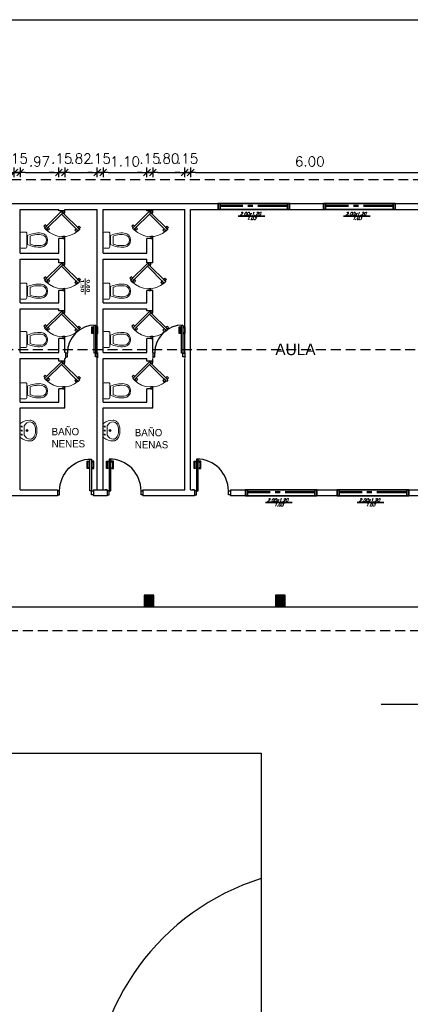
# Model space of a CAD drawing. Header units: millimetres. Extents: x 2239 to 2564, y 432 to 505.
# Tile 8 of 22: x 2299 to 2309, y 480 to 505. Entities that reach past the tile are written whole.
import ezdxf

# ---------------------------------------------------------------- set-up
doc = ezdxf.new("R2010")
doc.units = ezdxf.units.MM
for name, pattern in [('ACAD_ISO04W100', [30, 24, -3, 0, -3]), ('CENTER2', [1.125, 0.75, -0.125, 0.125, -0.125]), ('HIDDEN', [0.375, 0.25, -0.125])]:
    doc.linetypes.add(name, pattern=pattern)
for name, color, linetype in [('aberturas', 2, 'Continuous'), ('Cotas', 1, 'Continuous'), ('HACT', 1, 'Continuous'), ('PAREDE', 6, 'Continuous'), ('PAREDES', 6, 'Continuous')]:
    doc.layers.add(name, color=color, linetype=linetype)
doc.layers.add('SANITARIOS', color=2, linetype='Continuous', lineweight=5)
doc.styles.add('REGUA60', font='cityb___.ttf', dxfattribs={"width": 1.4})
doc.styles.add('romans', font='romans.shx', dxfattribs={"oblique": 23})
doc.styles.add('SIMPLEX_8', font='simplex.shx')
doc.dimstyles.new('08', dxfattribs={"dimtxt": 0.25, "dimasz": 0.12, "dimexe": 0, "dimexo": 0, "dimgap": 0.15, "dimtad": 1, "dimzin": 4, "dimdsep": 46, "dimtxsty": 'SIMPLEX_8', "dimblk1": 'D', "dimblk2": 'D', "dimsah": 1, "dimcen": 0.09, "dimse1": 1, "dimse2": 1, "dimclre": 256, "dimclrt": 2, "dimadec": 0, "dimazin": 0, "dimtfac": 1, "dimtmove": 2, "dimatfit": 3, "dimldrblk": 'D', "dimfxl": 1, "dimtolj": 1, "dimtzin": 0, "dimarcsym": 0})

# ---------------------------------------------------------------- blocks, each defined once
blk = doc.blocks.new('LAVATORIO')
for points in [[(-150.686, 114.8, 0.200231), (-150.673, 114.819), (-150.673, 115.153, 0.19279), (-150.685, 115.171, 0.154902), (-150.921, 115.246, 0.17524), (-150.997, 115.223, 0.106133), (-151.053, 115.159, 0.070271), (-151.082, 115.082, 0.056527), (-151.093, 114.986, 0.056527), (-151.082, 114.89, 0.070271), (-151.053, 114.813, 0.106133), (-150.997, 114.749, 0.17524), (-150.921, 114.726, 0.154378), (-150.686, 114.8, 0.154902)], [(-150.773, 115.106, 0.280936), (-150.93, 115.202, 0.180168), (-150.969, 115.19, 0.055612), (-150.982, 115.182, 0.106133), (-151.024, 115.134, 0.070271), (-151.049, 115.07, 0.056527), (-151.058, 114.986, 0.056527), (-151.049, 114.901, 0.070271), (-151.024, 114.837, 0.106133), (-150.982, 114.789, 0.055612), (-150.969, 114.782, 0.180168), (-150.93, 114.77, 0.280936), (-150.773, 114.866), (-150.773, 115.106)]]:
    blk.add_lwpolyline(points, format="xyb")
for centre, radius in [((-150.709, 115.086), 0.0128), ((-150.843, 114.986), 0.0262), ((-150.843, 114.986), 0.0162), ((-150.709, 114.986), 0.0128), ((-150.709, 114.886), 0.0128)]:
    blk.add_circle(centre, radius)
blk = doc.blocks.new('LAVAT')
at = {"xscale": -1, "rotation": 269.9999999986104}
blk.add_blockref('LAVATORIO', (15211.164, 9300.131), dxfattribs=at)
blk = doc.blocks.new('FHF')
at = {"color": 1}
for points in [[(2330.463, 485.449), (2330.418, 485.449), (2330.418, 485.299), (2330.438, 485.299), (2330.438, 485.279), (2330.398, 485.279), (2330.398, 485.469), (2330.463, 485.469)], [(2330.503, 485.449), (2330.548, 485.449), (2330.548, 485.299), (2330.528, 485.299), (2330.528, 485.279), (2330.568, 485.279), (2330.568, 485.469), (2330.503, 485.469)]]:
    blk.add_lwpolyline(points, dxfattribs=at)
at = {"color": 2}
blk.add_lwpolyline([(2330.503, 484.719), (2330.463, 484.719), (2330.463, 485.519), (2330.503, 485.519)], close=True, dxfattribs=at)
for points in [[(2329.653, 484.619), (2329.703, 484.619), (2329.703, 484.719), (2329.653, 484.719)], [(2330.553, 484.619), (2330.503, 484.619), (2330.503, 484.719), (2330.553, 484.719)]]:
    blk.add_lwpolyline(points, dxfattribs=at)
at = {"color": 1}
blk.add_arc((2330.503, 484.719), 0.8, 90, 180, dxfattribs=at)
at = {"layer": 'PAREDES', "color": 6}
for p, q in [((2329.653, 484.744), (2329.653, 484.594)), ((2330.553, 484.744), (2330.553, 484.594))]:
    blk.add_line(p, q, dxfattribs=at)
blk = doc.blocks.new('DSGDFG')
at = {"color": 1}
for points in [[(2331.157, 485.449), (2331.112, 485.449), (2331.112, 485.299), (2331.132, 485.299), (2331.132, 485.279), (2331.092, 485.279), (2331.092, 485.469), (2331.157, 485.469)], [(2331.197, 485.449), (2331.242, 485.449), (2331.242, 485.299), (2331.222, 485.299), (2331.222, 485.279), (2331.262, 485.279), (2331.262, 485.469), (2331.197, 485.469)]]:
    blk.add_lwpolyline(points, dxfattribs=at)
at = {"color": 2}
blk.add_lwpolyline([(2331.157, 484.719), (2331.197, 484.719), (2331.197, 485.519), (2331.157, 485.519)], close=True, dxfattribs=at)
for points in [[(2331.107, 484.619), (2331.157, 484.619), (2331.157, 484.719), (2331.107, 484.719)], [(2332.007, 484.619), (2331.957, 484.619), (2331.957, 484.719), (2332.007, 484.719)]]:
    blk.add_lwpolyline(points, dxfattribs=at)
at = {"color": 1}
blk.add_arc((2331.157, 484.719), 0.8, 0, 90, dxfattribs=at)
at = {"layer": 'PAREDES', "color": 6}
for p, q in [((2331.107, 484.744), (2331.107, 484.594)), ((2332.007, 484.744), (2332.007, 484.594))]:
    blk.add_line(p, q, dxfattribs=at)
at = {"layer": 'PAREDES'}
blk.add_lwpolyline([(2331.107, 484.744), (2331.057, 484.744)], dxfattribs=at)
blk = doc.blocks.new('A$C046927C5')
at = {"layer": 'aberturas', "lineweight": 5}
blk.add_line((0.24, 0), (0.24, 0.649), dxfattribs=at)
at = {"layer": 'aberturas', "lineweight": 5, "insert": (0.047, 0.046), "char_height": 0.1424, "width": 0.59089, "attachment_point": 1, "rotation": 90, "style": 'REGUA60'}
blk.add_mtext('0.60\\P1.50', dxfattribs=at)
blk = doc.blocks.new('INODPL')
for p, q in [((-0.101, 0.25), (0.099, 0.25)), ((-0.201, 0.025), (-0.201, 0.138)), ((-0.176, 0.163), (0.176, 0.163)), ((-0.176, 0), (0.176, 0)), ((-0.115, 0.18), (0.115, 0.18)), ((0.201, 0.138), (0.201, 0.025))]:
    blk.add_line(p, q)
for centre, radius, start, end in [((0.522, 0.474), 0.701, 175.4745, 204.8463), ((-0.006, 0.516), 0.172, 88.2558, 175.4745), ((0.412, 0.453), 0.552, 168.408, 201.6392), ((-0.014, 0.541), 0.117, 83.4652, 168.408), ((0.011, 0.541), 0.117, 11.592, 96.5348), ((0.006, 0.516), 0.172, 4.5255, 91.7442), ((-0.414, 0.453), 0.552, 338.3608, 11.592), ((-0.522, 0.474), 0.701, 335.1537, 4.5255), ((-0.176, 0.138), 0.025, 90, 180), ((-0.176, 0.025), 0.025, 180, 270), ((0.176, 0.138), 0.025, 360, 90), ((0.176, 0.025), 0.025, 270, 0)]:
    blk.add_arc(centre, radius, start, end)
blk = doc.blocks.new('HINO-B~1')
at = {"layer": 'SANITARIOS', "rotation": 90}
blk.add_blockref('INODPL', (0, 0), dxfattribs=at)
blk = doc.blocks.new('A$C6B4124A4')
at = {"layer": 'aberturas'}
for points in [[(0.243, 0.813), (0.208, 0.778), (0.173, 0.813), (0.208, 0.849)], [(0.615, 0.442), (0.65, 0.477), (0.226, 0.902), (0.19, 0.866)], [(0.279, 0.849), (0.314, 0.884), (0.279, 0.919), (0.243, 0.884)], [(0.05, 0.527), (0.05, 0.477), (0, 0.477), (0, 0.527)], [(0.7, 0.527), (0.7, 0.477), (0.65, 0.477), (0.65, 0.527)], [(0.65, 0.477), (0.685, 0.442), (0.261, 0.018), (0.226, 0.053)], [(0.279, 0.106), (0.243, 0.141), (0.208, 0.106), (0.243, 0.071)], [(0.314, 0.071), (0.349, 0.035), (0.314, 0), (0.279, 0.035)]]:
    blk.add_lwpolyline(points, close=True, dxfattribs=at)
at = {"layer": 'aberturas', "lineweight": 5}
blk.add_arc((0.643, 0.477), 0.595, 139.3252, 225.4946, dxfattribs=at)
blk = doc.blocks.new('D')
for p, q in [((-1, 0), (1, 0)), ((0, -1), (0, 1))]:
    blk.add_line(p, q)
at = {"color": 4}
blk.add_line((-0.71, -0.71), (0.71, 0.71), dxfattribs=at)
blk = doc.blocks.new('*D97')
at = {"layer": 'Cotas', "color": 0, "linetype": 'ACAD_ISO04W100', "lineweight": -2, "transparency": 16777216}
for p, q in [((2298.573, 500.686), (2298.453, 500.686)), ((2298.693, 500.686), (2298.843, 500.686)), ((2298.963, 500.686), (2299.083, 500.686))]:
    blk.add_line(p, q, dxfattribs=at)
at = {"layer": 'Defpoints', "color": 0, "linetype": 'ACAD_ISO04W100', "transparency": 16777216}
for p in [(2298.843, 500.686), (2298.693, 499.755), (2298.843, 499.755)]:
    blk.add_point(p, dxfattribs=at)
at = {"layer": 'Cotas', "color": 0, "linetype": 'ACAD_ISO04W100', "lineweight": -2, "transparency": 16777216, "xscale": 0.12, "yscale": 0.12, "zscale": 0.12}
blk.add_blockref('D', (2298.693, 500.686), dxfattribs=at)
at = {"layer": 'Cotas', "color": 0, "linetype": 'ACAD_ISO04W100', "lineweight": -2, "transparency": 16777216, "xscale": 0.12, "yscale": 0.12, "zscale": 0.12, "rotation": 180}
blk.add_blockref('D', (2298.843, 500.686), dxfattribs=at)
at = {"layer": 'Cotas', "color": 2, "linetype": 'ACAD_ISO04W100', "transparency": 16777216, "insert": (2298.768, 501.036), "char_height": 0.25, "attachment_point": 5, "style": 'SIMPLEX_8'}
blk.add_mtext('\\A1;.15', dxfattribs=at)
blk = doc.blocks.new('*D98')
at = {"layer": 'Cotas', "color": 0, "linetype": 'ACAD_ISO04W100', "lineweight": -2, "transparency": 16777216}
blk.add_line((2298.963, 500.686), (2299.693, 500.686), dxfattribs=at)
at = {"layer": 'Defpoints', "color": 0, "linetype": 'ACAD_ISO04W100', "transparency": 16777216}
for p in [(2299.813, 500.686), (2298.843, 499.755), (2299.813, 499.755)]:
    blk.add_point(p, dxfattribs=at)
at = {"layer": 'Cotas', "color": 0, "linetype": 'ACAD_ISO04W100', "lineweight": -2, "transparency": 16777216, "xscale": 0.12, "yscale": 0.12, "zscale": 0.12, "rotation": 180}
blk.add_blockref('D', (2298.843, 500.686), dxfattribs=at)
at = {"layer": 'Cotas', "color": 0, "linetype": 'ACAD_ISO04W100', "lineweight": -2, "transparency": 16777216, "xscale": 0.12, "yscale": 0.12, "zscale": 0.12}
blk.add_blockref('D', (2299.813, 500.686), dxfattribs=at)
at = {"layer": 'Cotas', "color": 2, "linetype": 'ACAD_ISO04W100', "transparency": 16777216, "insert": (2299.328, 500.961), "char_height": 0.25, "attachment_point": 5, "style": 'SIMPLEX_8'}
blk.add_mtext('\\A1;.97', dxfattribs=at)
blk = doc.blocks.new('*D99')
at = {"layer": 'Cotas', "color": 0, "linetype": 'ACAD_ISO04W100', "lineweight": -2, "transparency": 16777216}
for p, q in [((2299.693, 500.686), (2299.573, 500.686)), ((2299.813, 500.686), (2299.963, 500.686)), ((2300.083, 500.686), (2300.203, 500.686))]:
    blk.add_line(p, q, dxfattribs=at)
at = {"layer": 'Defpoints', "color": 0, "linetype": 'ACAD_ISO04W100', "transparency": 16777216}
for p in [(2299.963, 500.686), (2299.813, 499.755), (2299.963, 499.755)]:
    blk.add_point(p, dxfattribs=at)
at = {"layer": 'Cotas', "color": 0, "linetype": 'ACAD_ISO04W100', "lineweight": -2, "transparency": 16777216, "xscale": 0.12, "yscale": 0.12, "zscale": 0.12}
blk.add_blockref('D', (2299.813, 500.686), dxfattribs=at)
at = {"layer": 'Cotas', "color": 0, "linetype": 'ACAD_ISO04W100', "lineweight": -2, "transparency": 16777216, "xscale": 0.12, "yscale": 0.12, "zscale": 0.12, "rotation": 180}
blk.add_blockref('D', (2299.963, 500.686), dxfattribs=at)
at = {"layer": 'Cotas', "color": 2, "linetype": 'ACAD_ISO04W100', "transparency": 16777216, "insert": (2299.888, 501.036), "char_height": 0.25, "attachment_point": 5, "style": 'SIMPLEX_8'}
blk.add_mtext('\\A1;.15', dxfattribs=at)
blk = doc.blocks.new('*D100')
at = {"layer": 'Cotas', "color": 0, "linetype": 'ACAD_ISO04W100', "lineweight": -2, "transparency": 16777216}
blk.add_line((2300.083, 500.686), (2300.663, 500.686), dxfattribs=at)
at = {"layer": 'Defpoints', "color": 0, "linetype": 'ACAD_ISO04W100', "transparency": 16777216}
for p in [(2300.783, 500.686), (2299.963, 499.755), (2300.783, 499.755)]:
    blk.add_point(p, dxfattribs=at)
at = {"layer": 'Cotas', "color": 0, "linetype": 'ACAD_ISO04W100', "lineweight": -2, "transparency": 16777216, "xscale": 0.12, "yscale": 0.12, "zscale": 0.12, "rotation": 180}
blk.add_blockref('D', (2299.963, 500.686), dxfattribs=at)
at = {"layer": 'Cotas', "color": 0, "linetype": 'ACAD_ISO04W100', "lineweight": -2, "transparency": 16777216, "xscale": 0.12, "yscale": 0.12, "zscale": 0.12}
blk.add_blockref('D', (2300.783, 500.686), dxfattribs=at)
at = {"layer": 'Cotas', "color": 2, "linetype": 'ACAD_ISO04W100', "transparency": 16777216, "insert": (2300.373, 501.036), "char_height": 0.25, "attachment_point": 5, "style": 'SIMPLEX_8'}
blk.add_mtext('\\A1;.82', dxfattribs=at)
blk = doc.blocks.new('*D101')
at = {"layer": 'Cotas', "color": 0, "linetype": 'ACAD_ISO04W100', "lineweight": -2, "transparency": 16777216}
for p, q in [((2300.663, 500.686), (2300.543, 500.686)), ((2300.783, 500.686), (2300.933, 500.686)), ((2301.053, 500.686), (2301.173, 500.686))]:
    blk.add_line(p, q, dxfattribs=at)
at = {"layer": 'Defpoints', "color": 0, "linetype": 'ACAD_ISO04W100', "transparency": 16777216}
for p in [(2300.933, 500.686), (2300.783, 499.755), (2300.933, 499.755)]:
    blk.add_point(p, dxfattribs=at)
at = {"layer": 'Cotas', "color": 0, "linetype": 'ACAD_ISO04W100', "lineweight": -2, "transparency": 16777216, "xscale": 0.12, "yscale": 0.12, "zscale": 0.12}
blk.add_blockref('D', (2300.783, 500.686), dxfattribs=at)
at = {"layer": 'Cotas', "color": 0, "linetype": 'ACAD_ISO04W100', "lineweight": -2, "transparency": 16777216, "xscale": 0.12, "yscale": 0.12, "zscale": 0.12, "rotation": 180}
blk.add_blockref('D', (2300.933, 500.686), dxfattribs=at)
at = {"layer": 'Cotas', "color": 2, "linetype": 'ACAD_ISO04W100', "transparency": 16777216, "insert": (2300.858, 501.036), "char_height": 0.25, "attachment_point": 5, "style": 'SIMPLEX_8'}
blk.add_mtext('\\A1;.15', dxfattribs=at)
blk = doc.blocks.new('*D102')
at = {"layer": 'Cotas', "color": 0, "linetype": 'ACAD_ISO04W100', "lineweight": -2, "transparency": 16777216}
blk.add_line((2301.053, 500.686), (2301.913, 500.686), dxfattribs=at)
at = {"layer": 'Defpoints', "color": 0, "linetype": 'ACAD_ISO04W100', "transparency": 16777216}
for p in [(2302.033, 500.686), (2300.933, 499.755), (2302.033, 499.755)]:
    blk.add_point(p, dxfattribs=at)
at = {"layer": 'Cotas', "color": 0, "linetype": 'ACAD_ISO04W100', "lineweight": -2, "transparency": 16777216, "xscale": 0.12, "yscale": 0.12, "zscale": 0.12, "rotation": 180}
blk.add_blockref('D', (2300.933, 500.686), dxfattribs=at)
at = {"layer": 'Cotas', "color": 0, "linetype": 'ACAD_ISO04W100', "lineweight": -2, "transparency": 16777216, "xscale": 0.12, "yscale": 0.12, "zscale": 0.12}
blk.add_blockref('D', (2302.033, 500.686), dxfattribs=at)
at = {"layer": 'Cotas', "color": 2, "linetype": 'ACAD_ISO04W100', "transparency": 16777216, "insert": (2301.483, 500.961), "char_height": 0.25, "attachment_point": 5, "style": 'SIMPLEX_8'}
blk.add_mtext('\\A1;1.10', dxfattribs=at)
blk = doc.blocks.new('*D103')
at = {"layer": 'Cotas', "color": 0, "linetype": 'ACAD_ISO04W100', "lineweight": -2, "transparency": 16777216}
for p, q in [((2301.913, 500.686), (2301.793, 500.686)), ((2302.033, 500.686), (2302.183, 500.686)), ((2302.303, 500.686), (2302.423, 500.686))]:
    blk.add_line(p, q, dxfattribs=at)
at = {"layer": 'Defpoints', "color": 0, "linetype": 'ACAD_ISO04W100', "transparency": 16777216}
for p in [(2302.183, 500.686), (2302.033, 499.755), (2302.183, 499.755)]:
    blk.add_point(p, dxfattribs=at)
at = {"layer": 'Cotas', "color": 0, "linetype": 'ACAD_ISO04W100', "lineweight": -2, "transparency": 16777216, "xscale": 0.12, "yscale": 0.12, "zscale": 0.12}
blk.add_blockref('D', (2302.033, 500.686), dxfattribs=at)
at = {"layer": 'Cotas', "color": 0, "linetype": 'ACAD_ISO04W100', "lineweight": -2, "transparency": 16777216, "xscale": 0.12, "yscale": 0.12, "zscale": 0.12, "rotation": 180}
blk.add_blockref('D', (2302.183, 500.686), dxfattribs=at)
at = {"layer": 'Cotas', "color": 2, "linetype": 'ACAD_ISO04W100', "transparency": 16777216, "insert": (2302.108, 501.036), "char_height": 0.25, "attachment_point": 5, "style": 'SIMPLEX_8'}
blk.add_mtext('\\A1;.15', dxfattribs=at)
blk = doc.blocks.new('*D104')
at = {"layer": 'Cotas', "color": 0, "linetype": 'ACAD_ISO04W100', "lineweight": -2, "transparency": 16777216}
blk.add_line((2302.303, 500.686), (2302.863, 500.686), dxfattribs=at)
at = {"layer": 'Defpoints', "color": 0, "linetype": 'ACAD_ISO04W100', "transparency": 16777216}
for p in [(2302.983, 500.686), (2302.183, 499.755), (2302.983, 499.755)]:
    blk.add_point(p, dxfattribs=at)
at = {"layer": 'Cotas', "color": 0, "linetype": 'ACAD_ISO04W100', "lineweight": -2, "transparency": 16777216, "xscale": 0.12, "yscale": 0.12, "zscale": 0.12, "rotation": 180}
blk.add_blockref('D', (2302.183, 500.686), dxfattribs=at)
at = {"layer": 'Cotas', "color": 0, "linetype": 'ACAD_ISO04W100', "lineweight": -2, "transparency": 16777216, "xscale": 0.12, "yscale": 0.12, "zscale": 0.12}
blk.add_blockref('D', (2302.983, 500.686), dxfattribs=at)
at = {"layer": 'Cotas', "color": 2, "linetype": 'ACAD_ISO04W100', "transparency": 16777216, "insert": (2302.583, 501.036), "char_height": 0.25, "attachment_point": 5, "style": 'SIMPLEX_8'}
blk.add_mtext('\\A1;.80', dxfattribs=at)
blk = doc.blocks.new('*D105')
at = {"layer": 'Cotas', "color": 0, "linetype": 'ACAD_ISO04W100', "lineweight": -2, "transparency": 16777216}
for p, q in [((2302.863, 500.686), (2302.743, 500.686)), ((2302.983, 500.686), (2303.133, 500.686)), ((2303.253, 500.686), (2303.373, 500.686))]:
    blk.add_line(p, q, dxfattribs=at)
at = {"layer": 'Defpoints', "color": 0, "linetype": 'ACAD_ISO04W100', "transparency": 16777216}
for p in [(2303.133, 500.686), (2302.983, 499.755), (2303.133, 499.755)]:
    blk.add_point(p, dxfattribs=at)
at = {"layer": 'Cotas', "color": 0, "linetype": 'ACAD_ISO04W100', "lineweight": -2, "transparency": 16777216, "xscale": 0.12, "yscale": 0.12, "zscale": 0.12}
blk.add_blockref('D', (2302.983, 500.686), dxfattribs=at)
at = {"layer": 'Cotas', "color": 0, "linetype": 'ACAD_ISO04W100', "lineweight": -2, "transparency": 16777216, "xscale": 0.12, "yscale": 0.12, "zscale": 0.12, "rotation": 180}
blk.add_blockref('D', (2303.133, 500.686), dxfattribs=at)
at = {"layer": 'Cotas', "color": 2, "linetype": 'ACAD_ISO04W100', "transparency": 16777216, "insert": (2303.058, 501.036), "char_height": 0.25, "attachment_point": 5, "style": 'SIMPLEX_8'}
blk.add_mtext('\\A1;.15', dxfattribs=at)
blk = doc.blocks.new('*D106')
at = {"layer": 'Cotas', "color": 0, "linetype": 'ACAD_ISO04W100', "lineweight": -2, "transparency": 16777216}
blk.add_line((2303.253, 500.686), (2309.013, 500.686), dxfattribs=at)
at = {"layer": 'Defpoints', "color": 0, "linetype": 'ACAD_ISO04W100', "transparency": 16777216}
for p in [(2309.133, 500.686), (2303.133, 499.755), (2309.133, 499.705)]:
    blk.add_point(p, dxfattribs=at)
at = {"layer": 'Cotas', "color": 0, "linetype": 'ACAD_ISO04W100', "lineweight": -2, "transparency": 16777216, "xscale": 0.12, "yscale": 0.12, "zscale": 0.12, "rotation": 180}
blk.add_blockref('D', (2303.133, 500.686), dxfattribs=at)
at = {"layer": 'Cotas', "color": 0, "linetype": 'ACAD_ISO04W100', "lineweight": -2, "transparency": 16777216, "xscale": 0.12, "yscale": 0.12, "zscale": 0.12}
blk.add_blockref('D', (2309.133, 500.686), dxfattribs=at)
at = {"layer": 'Cotas', "color": 2, "linetype": 'ACAD_ISO04W100', "transparency": 16777216, "insert": (2306.133, 500.961), "char_height": 0.25, "attachment_point": 5, "style": 'SIMPLEX_8'}
blk.add_mtext('\\A1;6.00', dxfattribs=at)

msp = doc.modelspace()

# ---------------------------------------------------------------- hatches: boundary and pattern name
at = {"layer": 'PAREDE', "linetype": 'ACAD_ISO04W100', "transparency": 33554687}
h = msp.add_hatch(color=0, dxfattribs=at)
h.dxf.hatch_style = 1
h.paths.add_polyline_path([(2302.203, 490.045), (2301.963, 490.045), (2301.963, 489.745), (2302.203, 489.745)])
h = msp.add_hatch(color=0, dxfattribs=at)
h.dxf.hatch_style = 1
h.paths.add_polyline_path([(2305.511, 490.045), (2305.271, 490.045), (2305.271, 489.745), (2305.511, 489.745)])

# ---------------------------------------------------------------- linework, layer by layer
msp.add_lwpolyline([(2274.979, 468.146), (2274.979, 486.065), (2304.907, 486.065), (2304.907, 468.146)], close=True)
msp.add_arc((2306.731, 477.106), 6.08, 107.4576, 252.5424)
at = {"layer": 'Cotas', "linetype": 'HIDDEN'}
for p, q in [((2278.363, 500.505), (2309.133, 500.505)), ((2275.163, 496.225), (2318.583, 496.225)), ((2309.283, 489.145), (2278.363, 489.145))]:
    msp.add_line(p, q, dxfattribs=at)
at = {"layer": 'Cotas', "color": 6}
for p, q in [((2298.843, 499.755), (2299.813, 499.755)), ((2299.963, 499.755), (2300.783, 499.755)), ((2300.933, 499.755), (2302.983, 499.755)), ((2303.133, 499.755), (2309.058, 499.755)), ((2298.843, 498.655), (2299.813, 498.655)), ((2300.933, 498.655), (2302.033, 498.655)), ((2298.843, 498.505), (2299.813, 498.505)), ((2300.933, 498.505), (2302.033, 498.505)), ((2298.843, 497.405), (2299.813, 497.405)), ((2300.933, 497.405), (2302.033, 497.405)), ((2298.843, 497.255), (2299.813, 497.255)), ((2300.933, 497.255), (2302.033, 497.255)), ((2298.843, 496.155), (2299.813, 496.155)), ((2300.933, 496.155), (2302.033, 496.155)), ((2298.843, 496.005), (2299.813, 496.005)), ((2300.933, 496.005), (2302.033, 496.005)), ((2298.843, 494.905), (2299.813, 494.905)), ((2300.933, 494.905), (2302.033, 494.905)), ((2298.843, 494.755), (2299.963, 494.755)), ((2300.933, 494.755), (2302.183, 494.755)), ((2298.843, 492.695), (2299.783, 492.695)), ((2300.683, 492.695), (2300.783, 492.695)), ((2300.933, 492.695), (2301.033, 492.695)), ((2301.933, 492.695), (2302.983, 492.695)), ((2303.133, 492.695), (2303.233, 492.695)), ((2304.133, 492.695), (2309.133, 492.695)), ((2299.783, 492.545), (2293.243, 492.545)), ((2301.033, 492.545), (2300.683, 492.545)), ((2303.233, 492.545), (2301.933, 492.545)), ((2309.383, 492.545), (2304.133, 492.545))]:
    msp.add_line(p, q, dxfattribs=at)
at = {"layer": 'Cotas', "color": 6, "linetype": 'ACAD_ISO04W100'}
for p, q in [((2298.843, 498.655), (2298.843, 499.755)), ((2299.813, 499.722), (2299.813, 499.755)), ((2299.963, 499.722), (2299.813, 499.722)), ((2299.963, 499.722), (2299.963, 499.755)), ((2300.783, 496.005), (2300.783, 499.755)), ((2300.933, 498.655), (2300.933, 499.755)), ((2302.033, 499.722), (2302.033, 499.755)), ((2302.183, 499.722), (2302.033, 499.722)), ((2302.183, 499.722), (2302.183, 499.755)), ((2302.983, 496.155), (2302.983, 499.755)), ((2303.133, 492.695), (2303.133, 499.755)), ((2299.813, 498.655), (2299.813, 499.022)), ((2299.963, 499.022), (2299.813, 499.022)), ((2299.963, 498.409), (2299.963, 499.022)), ((2302.033, 498.655), (2302.033, 499.022)), ((2302.183, 499.022), (2302.033, 499.022)), ((2302.183, 498.409), (2302.183, 499.022)), ((2298.843, 497.405), (2298.843, 498.505)), ((2299.813, 498.409), (2299.813, 498.505)), ((2299.963, 498.409), (2299.813, 498.409)), ((2300.933, 497.405), (2300.933, 498.505)), ((2302.033, 498.409), (2302.033, 498.505)), ((2302.183, 498.409), (2302.033, 498.409)), ((2299.813, 497.405), (2299.813, 497.709)), ((2299.963, 497.709), (2299.813, 497.709)), ((2299.963, 497.203), (2299.963, 497.709)), ((2302.033, 497.405), (2302.033, 497.709)), ((2302.183, 497.709), (2302.033, 497.709)), ((2302.183, 497.203), (2302.183, 497.709)), ((2298.843, 496.155), (2298.843, 497.255)), ((2299.963, 497.203), (2299.811, 497.203)), ((2299.813, 497.203), (2299.813, 497.255)), ((2300.933, 496.155), (2300.933, 497.255)), ((2302.033, 497.203), (2302.033, 497.255)), ((2302.183, 497.203), (2302.033, 497.203)), ((2299.963, 496.503), (2299.811, 496.503)), ((2299.813, 496.155), (2299.813, 496.503)), ((2299.963, 496.155), (2299.963, 496.503)), ((2302.183, 496.503), (2302.031, 496.503)), ((2302.033, 496.155), (2302.033, 496.503)), ((2302.183, 496.155), (2302.183, 496.503)), ((2299.983, 496.155), (2299.963, 496.155)), ((2298.843, 494.905), (2298.843, 496.005)), ((2299.813, 495.935), (2299.813, 496.005)), ((2299.963, 495.935), (2299.813, 495.935)), ((2299.963, 495.935), (2299.963, 496.005)), ((2299.987, 496.005), (2299.963, 496.005)), ((2300.783, 492.695), (2300.783, 496.005)), ((2300.933, 494.905), (2300.933, 496.005)), ((2302.033, 495.935), (2302.033, 496.005)), ((2302.183, 495.935), (2302.033, 495.935)), ((2302.183, 495.935), (2302.183, 496.005)), ((2302.983, 492.695), (2302.983, 496.005)), ((2299.813, 494.905), (2299.813, 495.235)), ((2299.963, 495.235), (2299.813, 495.235)), ((2299.963, 494.755), (2299.963, 495.235)), ((2302.033, 494.905), (2302.033, 495.235)), ((2302.183, 495.235), (2302.033, 495.235)), ((2302.183, 494.755), (2302.183, 495.235)), ((2298.843, 492.695), (2298.843, 494.755)), ((2300.933, 492.695), (2300.933, 494.755)), ((2311.113, 487.289), (2308.169, 487.289))]:
    msp.add_line(p, q, dxfattribs=at)
at = {"layer": 'Cotas', "linetype": 'ACAD_ISO04W100'}
msp.add_line((2300.783, 492.695), (2300.933, 492.695), dxfattribs=at)
at = {"layer": 'Cotas', "color": 1}
msp.add_line((2278.213, 489.745), (2312.733, 489.745), dxfattribs=at)
msp.add_lwpolyline([(2244.583, 504.531), (2325.692, 504.531), (2325.692, 451.881), (2244.583, 451.881)], close=True, dxfattribs=at)
at = {"layer": 'Cotas', "color": 6}
msp.add_lwpolyline([(2278.213, 499.905), (2321.683, 499.905), (2321.683, 492.545)], dxfattribs=at)
at = {"layer": 'Cotas', "linetype": 'ACAD_ISO04W100'}
for points in [[(2301.963, 490.045), (2301.963, 489.745), (2302.203, 489.745), (2302.203, 490.045)], [(2305.271, 490.045), (2305.271, 489.745), (2305.511, 489.745), (2305.511, 490.045)]]:
    msp.add_lwpolyline(points, close=True, dxfattribs=at)
at = {"layer": 'HACT', "lineweight": 35}
for p, q in [((2303.824, 499.905), (2303.824, 499.755)), ((2303.874, 499.905), (2303.874, 499.755)), ((2305.574, 499.905), (2305.574, 499.755)), ((2305.624, 499.905), (2305.624, 499.755)), ((2305.624, 499.905), (2305.624, 499.755)), ((2306.482, 499.905), (2306.482, 499.755)), ((2306.532, 499.905), (2306.532, 499.755)), ((2308.232, 499.905), (2308.232, 499.755)), ((2308.282, 499.905), (2308.282, 499.755)), ((2308.282, 499.905), (2308.282, 499.755)), ((2304.327, 499.582), (2305, 499.582)), ((2306.985, 499.582), (2307.657, 499.582)), ((2304.513, 492.695), (2304.513, 492.545)), ((2304.563, 492.695), (2304.563, 492.545)), ((2306.263, 492.695), (2306.263, 492.545)), ((2306.313, 492.695), (2306.313, 492.545)), ((2306.313, 492.695), (2306.313, 492.545)), ((2306.823, 492.695), (2306.823, 492.545)), ((2306.873, 492.695), (2306.873, 492.545)), ((2308.573, 492.695), (2308.573, 492.545)), ((2308.623, 492.695), (2308.623, 492.545)), ((2308.623, 492.695), (2308.623, 492.545)), ((2305.016, 492.372), (2305.689, 492.372)), ((2307.326, 492.372), (2307.999, 492.372))]:
    msp.add_line(p, q, dxfattribs=at)
at = {"layer": 'HACT', "color": 2, "lineweight": 35}
for points in [[(2305.624, 499.755), (2303.824, 499.755), (2303.824, 499.905), (2305.624, 499.905)], [(2308.282, 499.755), (2306.482, 499.755), (2306.482, 499.905), (2308.282, 499.905)], [(2306.313, 492.545), (2304.513, 492.545), (2304.513, 492.695), (2306.313, 492.695)], [(2308.623, 492.545), (2306.823, 492.545), (2306.823, 492.695), (2308.623, 492.695)]]:
    msp.add_lwpolyline(points, close=True, dxfattribs=at)
at = {"layer": 'PAREDES', "color": 4, "linetype": 'CENTER2'}
for p, q in [((2305.574, 499.85), (2303.874, 499.85)), ((2305.574, 499.83), (2303.874, 499.83)), ((2308.232, 499.85), (2306.532, 499.85)), ((2308.232, 499.83), (2306.532, 499.83)), ((2306.263, 492.64), (2304.563, 492.64)), ((2306.263, 492.62), (2304.563, 492.62)), ((2308.573, 492.64), (2306.873, 492.64)), ((2308.573, 492.62), (2306.873, 492.62))]:
    msp.add_line(p, q, dxfattribs=at)

# ---------------------------------------------------------------- block references
at = {"layer": 'aberturas', "color": 252, "xscale": -1, "rotation": 270.1219409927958}
for p in [(2299.438, 497.708), (2301.603, 497.708), (2299.438, 496.502), (2301.656, 496.502), (2299.437, 495.234), (2301.657, 495.234)]:
    msp.add_blockref('A$C6B4124A4', p, dxfattribs=at)
at = {"layer": 'aberturas', "color": 252, "xscale": 0.6211850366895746, "yscale": 0.6211850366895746, "zscale": 0.6211850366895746, "rotation": 179.8780590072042}
msp.add_blockref('A$C046927C5', (2300.627, 498.018), dxfattribs=at)
at = {"layer": 'Cotas', "color": 6, "linetype": 'ACAD_ISO04W100', "xscale": -1, "rotation": 270.1219409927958}
for p in [(2299.438, 499.021), (2301.653, 499.021)]:
    msp.add_blockref('A$C6B4124A4', p, dxfattribs=at)
at = {"layer": 'Cotas', "linetype": 'ACAD_ISO04W100', "xscale": 0.888888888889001, "yscale": 0.888888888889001, "zscale": 0.888888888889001}
for p in [(229.181, 65.271), (231.381, 65.271)]:
    msp.add_blockref('FHF', p, dxfattribs=at)
at = {"layer": 'Cotas', "linetype": 'ACAD_ISO04W100', "xscale": -1}
msp.add_blockref('DSGDFG', (4631.79, 7.951), dxfattribs=at)
at = {"layer": 'Cotas', "linetype": 'ACAD_ISO04W100'}
for p in [(-30.074, 7.951), (-27.874, 7.951)]:
    msp.add_blockref('DSGDFG', p, dxfattribs=at)
at = {"layer": 'SANITARIOS', "color": 252, "xscale": -1}
for p in [(2298.843, 498.983), (2300.933, 498.983), (2298.843, 497.696), (2300.933, 497.696), (2298.843, 496.476), (2300.933, 496.476), (2298.843, 495.189), (2300.933, 495.189)]:
    msp.add_blockref('HINO-B~1', p, dxfattribs=at)
at = {"layer": 'SANITARIOS', "color": 252, "rotation": 89.99999999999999}
for p in [(11448.301, -14831.963), (11450.391, -14831.963)]:
    msp.add_blockref('LAVAT', p, dxfattribs=at)

# ---------------------------------------------------------------- texts
at = {"attachment_point": 7}
for s, insert, char_height in [('\\A1;{\\fZurich Cn BT|b0|i0|c0|p34;\\C2;AULA}', (2305.265, 496.081), 0.29056), ('\\A1;{\\fZurich Cn BT|b0|i0|c0|p34;\\C2;BAÑO\\PNENES}', (2299.633, 493.761), 0.18273), ('\\A1;{\\fZurich Cn BT|b0|i0|c0|p34;\\C2;BAÑO\\PNENAS}', (2301.727, 493.736), 0.18273)]:
    msp.add_mtext_dynamic_manual_height_columns(s, width=13.35192, gutter_width=1, heights=[0], dxfattribs=dict(at, insert=insert, char_height=char_height))
at = {"layer": 'Cotas', "color": 2, "char_height": 0.0779, "attachment_point": 1, "style": 'romans'}
for s, insert in [('2.00x1.20', (2304.37, 499.683)), ('1.03', (2304.544, 499.571)), ('2.00x1.20', (2307.028, 499.683)), ('1.03', (2307.202, 499.571)), ('2.00x1.20', (2305.059, 492.473)), ('1.03', (2305.233, 492.361)), ('2.00x1.20', (2307.369, 492.473)), ('1.03', (2307.543, 492.361))]:
    msp.add_mtext_dynamic_manual_height_columns(s, width=0.31716, gutter_width=12.5, heights=[0], dxfattribs=dict(at, insert=insert))

# ---------------------------------------------------------------- dimensions: what is measured, and where the dimension line sits
at = {"layer": 'Cotas', "linetype": 'ACAD_ISO04W100'}
for base, p1, p2, picture, middle in [((2298.843, 500.686), (2298.693, 499.755), (2298.843, 499.755), '*D97', (2298.768, 501.036)), ((2299.813, 500.686), (2298.843, 499.755), (2299.813, 499.755), '*D98', (2299.328, 500.961)), ((2299.963, 500.686), (2299.813, 499.755), (2299.963, 499.755), '*D99', (2299.888, 501.036)), ((2300.783, 500.686), (2299.963, 499.755), (2300.783, 499.755), '*D100', (2300.373, 501.036)), ((2300.933, 500.686), (2300.783, 499.755), (2300.933, 499.755), '*D101', (2300.858, 501.036)), ((2302.033, 500.686), (2300.933, 499.755), (2302.033, 499.755), '*D102', (2301.483, 500.961)), ((2302.183, 500.686), (2302.033, 499.755), (2302.183, 499.755), '*D103', (2302.108, 501.036)), ((2302.983, 500.686), (2302.183, 499.755), (2302.983, 499.755), '*D104', (2302.583, 501.036)), ((2303.133, 500.686), (2302.983, 499.755), (2303.133, 499.755), '*D105', (2303.058, 501.036)), ((2309.133, 500.686), (2303.133, 499.755), (2309.133, 499.705), '*D106', (2306.133, 500.961))]:
    dim = msp.add_linear_dim(base=base, p1=p1, p2=p2, dimstyle='08', dxfattribs=at)
    dim.commit()
    dim.dimension.update_dxf_attribs({"geometry": picture, "text_midpoint": middle})

# ---------------------------------------------------------------- leaders
at = {"layer": 'Cotas', "color": 6, "linetype": 'ACAD_ISO04W100', "annotation_type": 0, "has_hookline": 1, "hookline_direction": 1, "text_width": 3.762}
msp.add_leader([(2313.006, 485.795), (2311.959, 487.289), (2311.839, 487.289)], dimstyle='08', dxfattribs=at)

doc.saveas('drawing.dxf')
